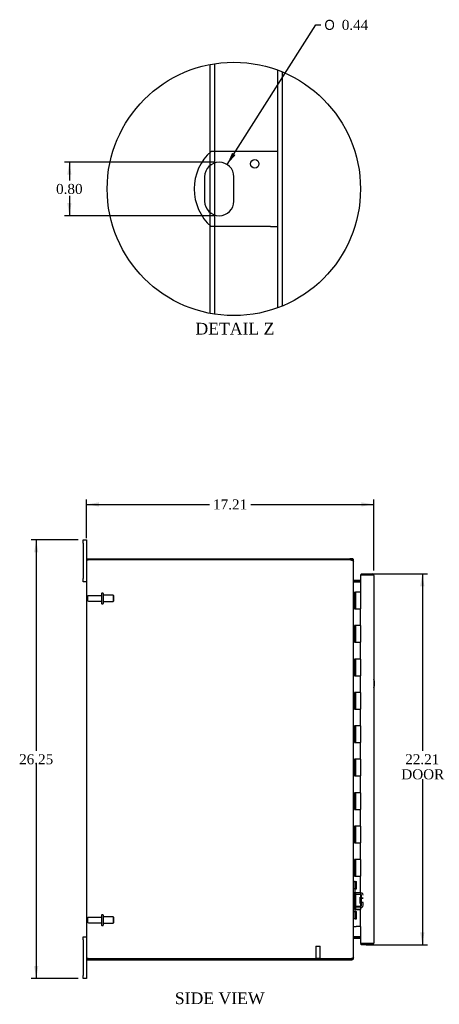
# Model space of a CAD drawing. Header units: inches. Extents: x 9 to 149, y 1 to 99.
# Tile 2 of 7: x 9 to 34, y 34 to 93. Entities that reach past the tile are written whole.
import ezdxf
from ezdxf.enums import TextEntityAlignment as Align

# ---------------------------------------------------------------- set-up
doc = ezdxf.new("R2010")
doc.units = ezdxf.units.IN
doc.header["$MEASUREMENT"] = 0
doc.layers.get('0').update_dxf_attribs({"linetype": 'CONTINUOUS'})
for name, color, linetype in [('COM40153-1', 7, 'CONTINUOUS'), ('COM42780', 7, 'CONTINUOUS'), ('COM48476', 7, 'CONTINUOUS'), ('COM48535', 7, 'CONTINUOUS'), ('COM71780-10', 7, 'CONTINUOUS'), ('DEFAULT', 7, 'CONTINUOUS'), ('FET07710', 7, 'CONTINUOUS'), ('HNG10620-20B', 7, 'CONTINUOUS'), ('HNG10620-20C', 7, 'CONTINUOUS'), ('STD21878', 7, 'CONTINUOUS'), ('STD26094', 7, 'CONTINUOUS')]:
    doc.layers.add(name, color=color, linetype=linetype)
doc.styles.add('SEACAD_SOLID_EDGE_ANSI1_SY', font='txt')
doc.styles.add('SEACAD_TIMES_NEW_ROMAN', font='times.ttf')

# ---------------------------------------------------------------- blocks, each defined once
blk = doc.blocks.new('GDIMGGROUP5')
at = {"layer": 'DEFAULT', "linetype": 'Continuous'}
for points in [[(13.566, 64.202), (12.816, 64.077), (13.566, 63.952)], [(29.276, 64.202), (29.276, 63.952), (30.026, 64.077)]]:
    blk.add_hatch(color=136, dxfattribs=at).paths.add_polyline_path(points)
at = {"layer": 'DEFAULT', "color": 136, "linetype": 'Continuous'}
for p, q in [((12.816, 62.064), (12.816, 64.377)), ((30.026, 60.121), (30.026, 64.377)), ((12.816, 64.077), (20.188, 64.077)), ((22.655, 64.077), (30.026, 64.077))]:
    blk.add_line(p, q, dxfattribs=at)
at = {"layer": 'DEFAULT', "color": 136, "linetype": 'Continuous', "style": 'SEACAD_TIMES_NEW_ROMAN'}
blk.add_text('17.21', height=0.6, dxfattribs=at).set_placement((20.398, 64.377), align=Align.TOP_LEFT)
blk = doc.blocks.new('GDIMGGROUP6')
at = {"layer": 'DEFAULT', "linetype": 'Continuous'}
for points in [[(9.686, 61.201), (9.936, 61.201), (9.811, 61.951)], [(9.686, 36.451), (9.811, 35.701), (9.936, 36.451)]]:
    blk.add_hatch(color=136, dxfattribs=at).paths.add_polyline_path(points)
at = {"layer": 'DEFAULT', "color": 136, "linetype": 'Continuous'}
for p, q in [((12.329, 61.951), (9.511, 61.951)), ((9.811, 61.951), (9.811, 49.336)), ((9.811, 48.526), (9.811, 35.701)), ((12.329, 35.701), (9.511, 35.701))]:
    blk.add_line(p, q, dxfattribs=at)
at = {"layer": 'DEFAULT', "color": 136, "linetype": 'Continuous', "style": 'SEACAD_TIMES_NEW_ROMAN'}
blk.add_text('26.25', height=0.6, dxfattribs=at).set_placement((8.787, 49.126), align=Align.TOP_LEFT)
blk = doc.blocks.new('GDIMGGROUP21')
at = {"layer": 'DEFAULT', "linetype": 'Continuous'}
for points in [[(33.053, 59.179), (32.928, 59.929), (32.803, 59.179)], [(33.053, 38.474), (32.803, 38.474), (32.928, 37.724)]]:
    blk.add_hatch(color=136, dxfattribs=at).paths.add_polyline_path(points)
at = {"layer": 'DEFAULT', "color": 136, "linetype": 'Continuous'}
for p, q in [((29.559, 59.929), (33.228, 59.929)), ((32.928, 59.929), (32.928, 49.336)), ((32.928, 47.626), (32.928, 37.724)), ((29.559, 37.724), (33.228, 37.724))]:
    blk.add_line(p, q, dxfattribs=at)
at = {"layer": 'DEFAULT', "color": 136, "linetype": 'Continuous', "style": 'SEACAD_TIMES_NEW_ROMAN'}
for s, p in [('22.21', (31.904, 49.126)), ('DOOR', (31.669, 48.226))]:
    blk.add_text(s, height=0.6, dxfattribs=at).set_placement(p, align=Align.TOP_LEFT)
blk = doc.blocks.new('GDIMGGROUP27')
at = {"layer": 'DEFAULT', "linetype": 'Continuous'}
blk.add_hatch(color=136, dxfattribs=at).paths.add_polyline_path([(21.534, 85.121), (21.237, 84.422), (21.745, 84.987)])
at = {"layer": 'DEFAULT', "color": 136, "linetype": 'Continuous'}
for p, q in [((21.237, 84.422), (26.552, 92.776)), ((26.552, 92.776), (26.852, 92.776))]:
    blk.add_line(p, q, dxfattribs=at)
for s, style, p in [('O', 'SEACAD_SOLID_EDGE_ANSI1_SY', (27.062, 93.076)), ('0.44', 'SEACAD_TIMES_NEW_ROMAN', (28.106, 93.076))]:
    blk.add_text(s, height=0.6, dxfattribs=dict(at, style=style)).set_placement(p, align=Align.TOP_LEFT)
blk = doc.blocks.new('GDIMGGROUP28')
at = {"layer": 'DEFAULT', "linetype": 'Continuous'}
for points in [[(11.67, 83.808), (11.92, 83.808), (11.795, 84.558)], [(11.67, 82.108), (11.795, 81.358), (11.92, 82.108)]]:
    blk.add_hatch(color=136, dxfattribs=at).paths.add_polyline_path(points)
at = {"layer": 'DEFAULT', "color": 136, "linetype": 'Continuous'}
for p, q in [((20.468, 84.558), (11.495, 84.558)), ((11.795, 84.558), (11.795, 83.468)), ((11.795, 82.543), (11.795, 81.358)), ((20.468, 81.358), (11.495, 81.358))]:
    blk.add_line(p, q, dxfattribs=at)
at = {"layer": 'DEFAULT', "color": 136, "linetype": 'Continuous', "style": 'SEACAD_TIMES_NEW_ROMAN'}
blk.add_text('0.80', height=0.6, dxfattribs=at).set_placement((10.999, 83.258), align=Align.TOP_LEFT)

msp = doc.modelspace()

# ---------------------------------------------------------------- linework, layer by layer
at = {"color": 7}
msp.add_circle((21.642, 82.958), 7.583, dxfattribs=at)
at = {"layer": 'COM40153-1', "color": 7}
for p, q in [((23.836, 85.208), (20.284, 85.208)), ((24.268, 85.208), (23.836, 85.208)), ((19.894, 83.684), (19.894, 82.232)), ((21.642, 82.232), (21.642, 83.684)), ((23.836, 80.708), (20.284, 80.708)), ((23.836, 80.708), (24.268, 80.708))]:
    msp.add_line(p, q, dxfattribs=at)
msp.add_circle((22.892, 84.46), 0.25, dxfattribs=at)
for centre, radius, start, end in [((22.268, 82.958), 3, 131.40962, 228.59038), ((20.768, 83.684), 0.874, 0, 180), ((20.768, 82.232), 0.874, 180, 0), ((29.316, 53.366), 0.75, 341.20309, 18.79691)]:
    msp.add_arc(centre, radius, start, end, dxfattribs=at)
at = {"layer": 'COM42780', "color": 7}
for p, q in [((28.816, 41.504), (28.858, 41.504)), ((28.909, 41.504), (28.858, 41.504)), ((28.909, 41.504), (28.976, 41.504)), ((28.909, 41.067), (28.909, 41.504)), ((28.911, 41.504), (28.911, 41.067)), ((28.976, 41.067), (28.976, 41.504)), ((28.858, 41.067), (28.816, 41.067)), ((28.909, 41.067), (28.858, 41.067)), ((28.909, 41.067), (28.976, 41.067)), ((28.911, 40.881), (28.911, 41.067)), ((29.246, 40.733), (28.957, 40.739)), ((29.248, 40.828), (28.959, 40.833)), ((29.302, 40.817), (29.248, 40.828)), ((29.293, 40.092), (29.293, 40.685)), ((29.198, 40.193), (29.198, 40.583)), ((29.293, 40.583), (29.198, 40.583)), ((29.388, 40.513), (29.198, 40.513)), ((29.388, 40.495), (29.198, 40.495)), ((29.198, 40.282), (29.388, 40.282)), ((29.388, 40.263), (29.198, 40.263)), ((29.198, 40.193), (29.293, 40.193)), ((29.388, 40.092), (29.388, 40.248)), ((28.816, 39.71), (28.858, 39.71)), ((28.858, 39.71), (28.909, 39.71)), ((28.909, 39.71), (28.976, 39.71)), ((28.909, 39.273), (28.909, 39.71)), ((28.91, 39.578), (28.911, 39.578)), ((28.91, 39.469), (28.91, 39.578)), ((28.91, 39.548), (28.911, 39.548)), ((28.911, 39.71), (28.911, 39.895)), ((28.911, 39.71), (28.911, 39.273)), ((28.957, 40.038), (29.246, 40.044)), ((28.959, 39.943), (29.248, 39.949)), ((28.976, 39.273), (28.976, 39.71)), ((29.248, 39.949), (29.302, 39.96)), ((28.858, 39.273), (28.816, 39.273)), ((28.909, 39.273), (28.858, 39.273)), ((28.909, 39.273), (28.976, 39.273)), ((28.91, 39.469), (28.911, 39.469)), ((28.91, 39.439), (28.91, 39.469)), ((28.91, 39.463), (28.911, 39.463)), ((28.91, 39.439), (28.911, 39.439)), ((28.91, 39.405), (28.91, 39.439)), ((28.91, 39.405), (28.911, 39.405))]:
    msp.add_line(p, q, dxfattribs=at)
for centre, radius, start, end in [((28.959, 40.881), 0.143, 180, 206.90823), ((28.959, 40.881), 0.143, 206.90823, 269), ((28.959, 40.881), 0.048, 180, 269), ((29.245, 40.685), 0.048, 0, 89), ((29.245, 40.685), 0.143, 0, 66.66652), ((29.245, 40.092), 0.048, 271, 0), ((29.245, 40.092), 0.143, 293.33348, 0), ((28.959, 39.895), 0.143, 153.09177, 180), ((28.959, 39.895), 0.143, 91, 153.09177), ((28.959, 39.895), 0.048, 91, 180)]:
    msp.add_arc(centre, radius, start, end, dxfattribs=at)
at = {"layer": 'COM48476', "color": 7}
for p, q in [((20.216, 85.147), (20.216, 90.405)), ((20.504, 85.208), (20.504, 90.455)), ((24.268, 75.845), (24.268, 90.071)), ((24.556, 75.958), (24.556, 89.958)), ((20.216, 84.362), (20.216, 85.147)), ((20.504, 84.517), (20.504, 85.208)), ((20.216, 81.555), (20.216, 84.362)), ((20.504, 81.399), (20.504, 84.517)), ((20.216, 80.77), (20.216, 81.555)), ((20.504, 80.708), (20.504, 81.399)), ((20.216, 75.511), (20.216, 80.77)), ((20.504, 75.461), (20.504, 80.708)), ((12.816, 60.754), (12.924, 60.754)), ((12.816, 60.754), (12.816, 36.898)), ((28.59, 60.754), (12.924, 60.754)), ((28.816, 37.004), (28.816, 60.649)), ((28.842, 59.427), (28.852, 59.427)), ((29.231, 59.427), (28.852, 59.427)), ((28.852, 38.226), (28.842, 38.226)), ((28.852, 38.226), (29.231, 38.226)), ((12.924, 36.898), (12.816, 36.898)), ((12.924, 36.898), (28.59, 36.898))]:
    msp.add_line(p, q, dxfattribs=at)
for centre, radius, start, end in [((28.59, 60.504), 0.25, 61.84537, 90), ((28.769, 60.645), 0.0479, 4.85781, 50.20268), ((28.958, 59.509), 0.142, 183.34421, 215.31064), ((28.958, 38.144), 0.142, 144.68935, 176.6558), ((28.59, 37.148), 0.25, 270, 298.15463), ((28.663, 37.143), 0.219, 281.9896, 308.4732), ((28.769, 37.008), 0.0479, 309.79734, 355.14219)]:
    msp.add_arc(centre, radius, start, end, dxfattribs=at)
msp.add_open_spline([(28.799, 60.682), (28.798, 60.683), (28.796, 60.685), (28.792, 60.688), (28.788, 60.691), (28.784, 60.694), (28.779, 60.697), (28.774, 60.7), (28.768, 60.703), (28.761, 60.707), (28.751, 60.711), (28.739, 60.715), (28.728, 60.719), (28.718, 60.722), (28.712, 60.724), (28.708, 60.725)], degree=3, knots=[0, 0, 0, 0, 0.058508, 0.117588, 0.177234, 0.23744, 0.298196, 0.359495, 0.421327, 0.483683, 0.609872, 0.738031, 0.824554, 0.911887, 1, 1, 1, 1], dxfattribs=at)
at = {"layer": 'COM48535', "color": 7}
for p, q in [((12.888, 60.754), (12.888, 60.826)), ((12.888, 60.826), (28.59, 60.826)), ((28.708, 60.826), (28.59, 60.826)), ((28.708, 60.754), (28.59, 60.754)), ((28.708, 60.754), (28.708, 60.826)), ((28.744, 60.718), (28.739, 60.738)), ((28.744, 60.718), (28.816, 60.718)), ((28.816, 60.649), (28.816, 60.718)), ((28.842, 59.525), (28.824, 59.463)), ((29.231, 59.523), (28.852, 59.523)), ((29.231, 59.451), (28.852, 59.451)), ((28.842, 38.128), (28.824, 38.19)), ((28.852, 38.201), (29.231, 38.201)), ((28.852, 38.129), (29.231, 38.129)), ((12.888, 36.898), (12.888, 36.826)), ((12.888, 36.826), (28.59, 36.826)), ((28.59, 36.898), (28.708, 36.898)), ((28.59, 36.826), (28.708, 36.826)), ((28.708, 36.898), (28.708, 36.826)), ((28.739, 36.915), (28.744, 36.934)), ((28.744, 36.934), (28.816, 36.934)), ((28.816, 36.934), (28.816, 37.004))]:
    msp.add_line(p, q, dxfattribs=at)
for centre, radius, start, end in [((28.708, 60.718), 0.108, 32.64308, 90.00001), ((28.708, 60.718), 0.036, 32.6431, 90), ((28.708, 60.718), 0.108, 0, 32.64312), ((28.852, 59.559), 0.036, 180, 253.77952), ((28.852, 59.559), 0.036, 253.77952, 270), ((28.852, 59.559), 0.108, 253.77952, 270), ((28.852, 38.093), 0.036, 106.22048, 180), ((28.852, 38.093), 0.108, 90, 106.22048), ((28.852, 38.093), 0.036, 90, 106.22048), ((28.708, 36.934), 0.036, 270, 327.3569), ((28.708, 36.934), 0.108, 270, 327.3569), ((28.708, 36.934), 0.108, 327.3569, 0)]:
    msp.add_arc(centre, radius, start, end, dxfattribs=at)
at = {"layer": 'COM71780-10', "color": 7}
for p, q in [((29.918, 59.857), (29.231, 59.857)), ((29.231, 59.857), (29.231, 58.826)), ((29.259, 59.929), (29.259, 59.857)), ((29.259, 59.929), (29.918, 59.929)), ((29.259, 59.857), (29.918, 59.857)), ((30.02, 59.857), (29.918, 59.857)), ((29.918, 59.857), (30.02, 59.857)), ((30.026, 59.821), (30.026, 37.832)), ((29.231, 38.826), (29.231, 37.796)), ((29.231, 37.796), (29.918, 37.796)), ((29.259, 37.724), (29.259, 37.796)), ((29.918, 37.796), (29.259, 37.796)), ((29.918, 37.724), (29.259, 37.724)), ((29.918, 37.796), (30.02, 37.796)), ((30.02, 37.796), (29.918, 37.796))]:
    msp.add_line(p, q, dxfattribs=at)
for centre, start, end in [((29.918, 59.821), 19.47122, 90), ((29.918, 59.821), 0, 19.47122), ((29.918, 37.832), 270, 340.52878), ((29.918, 37.832), 340.52878, 360)]:
    msp.add_arc(centre, 0.108, start, end, dxfattribs=at)
for centre, start_param, end_param in [((29.918, 59.821), 3.141593, 3.48143), ((29.918, 37.832), 2.801756, 3.141593)]:
    msp.add_ellipse(centre, major_axis=(-0.108, 0), ratio=0.997813, start_param=start_param, end_param=end_param, dxfattribs=at)
at = {"layer": 'FET07710', "color": 7}
for p, q in [((12.629, 61.764), (12.629, 61.951)), ((12.629, 61.951), (12.816, 61.951)), ((12.816, 61.951), (12.816, 61.764)), ((12.629, 61.764), (12.629, 59.639)), ((12.816, 61.764), (12.816, 60.754)), ((12.629, 59.451), (12.629, 59.639)), ((12.816, 59.451), (12.629, 59.451)), ((12.629, 38.014), (12.629, 38.201)), ((12.629, 38.201), (12.816, 38.201)), ((12.629, 38.014), (12.629, 35.889)), ((12.816, 36.898), (12.816, 35.889)), ((12.629, 35.701), (12.629, 35.889)), ((12.816, 35.701), (12.629, 35.701)), ((12.816, 35.889), (12.816, 35.701))]:
    msp.add_line(p, q, dxfattribs=at)
at = {"layer": 'HNG10620-20B', "color": 7}
for p, q in [((28.816, 58.826), (28.842, 58.826)), ((28.842, 58.826), (28.86, 58.826)), ((28.86, 58.826), (28.903, 58.826)), ((28.86, 58.826), (28.86, 57.826)), ((28.903, 58.826), (28.903, 57.826)), ((28.86, 57.826), (28.969, 57.826)), ((28.969, 57.826), (29.231, 57.826)), ((29.231, 56.826), (29.231, 57.826)), ((28.969, 56.826), (28.86, 56.826)), ((28.86, 56.826), (28.86, 55.826)), ((28.903, 56.826), (28.903, 55.826)), ((29.231, 56.826), (28.969, 56.826)), ((28.86, 55.826), (28.969, 55.826)), ((28.969, 55.826), (29.231, 55.826)), ((29.231, 54.826), (29.231, 55.826)), ((28.969, 54.826), (28.86, 54.826)), ((28.86, 54.826), (28.86, 53.826)), ((28.903, 54.826), (28.903, 53.826)), ((29.231, 54.826), (28.969, 54.826)), ((28.86, 53.826), (28.969, 53.826)), ((28.969, 53.826), (29.231, 53.826)), ((29.231, 52.826), (29.231, 53.826)), ((28.969, 52.826), (28.86, 52.826)), ((28.86, 52.826), (28.86, 51.826)), ((28.903, 52.826), (28.903, 51.826)), ((29.231, 52.826), (28.969, 52.826)), ((28.86, 51.826), (28.969, 51.826)), ((28.969, 51.826), (29.231, 51.826)), ((29.231, 50.826), (29.231, 51.826)), ((28.969, 50.826), (28.86, 50.826)), ((28.86, 50.826), (28.86, 49.826)), ((28.903, 50.826), (28.903, 49.826)), ((29.231, 50.826), (28.969, 50.826)), ((28.86, 49.826), (28.969, 49.826)), ((28.969, 49.826), (29.231, 49.826)), ((29.231, 48.826), (29.231, 49.826)), ((28.969, 48.826), (28.86, 48.826)), ((28.86, 48.826), (28.86, 47.826)), ((28.903, 48.826), (28.903, 47.826)), ((29.231, 48.826), (28.969, 48.826)), ((28.86, 47.826), (28.969, 47.826)), ((28.969, 47.826), (29.231, 47.826)), ((29.231, 46.826), (29.231, 47.826)), ((28.969, 46.826), (28.86, 46.826)), ((28.86, 46.826), (28.86, 45.826)), ((28.903, 46.826), (28.903, 45.826)), ((29.231, 46.826), (28.969, 46.826)), ((28.86, 45.826), (28.969, 45.826)), ((28.969, 45.826), (29.231, 45.826)), ((29.231, 44.826), (29.231, 45.826)), ((28.969, 44.826), (28.86, 44.826)), ((28.86, 44.826), (28.86, 43.826)), ((28.903, 44.826), (28.903, 43.826)), ((29.231, 44.826), (28.969, 44.826)), ((28.86, 43.826), (28.969, 43.826)), ((28.969, 43.826), (29.231, 43.826)), ((29.231, 42.826), (29.231, 43.826)), ((28.969, 42.826), (28.86, 42.826)), ((28.86, 42.826), (28.86, 41.826)), ((28.903, 42.826), (28.903, 41.826)), ((29.231, 42.826), (28.969, 42.826)), ((28.86, 41.826), (28.969, 41.826)), ((28.969, 41.826), (29.231, 41.826)), ((29.231, 40.826), (29.231, 41.826)), ((28.969, 40.826), (28.86, 40.826)), ((28.86, 40.826), (28.86, 39.826)), ((28.903, 40.826), (28.903, 39.826)), ((29.231, 40.826), (28.969, 40.826)), ((28.86, 39.826), (28.969, 39.826)), ((28.969, 39.826), (29.231, 39.826)), ((29.231, 38.826), (29.231, 39.826)), ((28.816, 38.826), (28.842, 38.826)), ((28.842, 38.826), (28.969, 38.826)), ((29.231, 38.826), (28.969, 38.826))]:
    msp.add_line(p, q, dxfattribs=at)
at = {"layer": 'HNG10620-20C', "color": 7}
for p, q in [((29.231, 58.826), (28.924, 58.826)), ((28.924, 58.826), (28.924, 57.826)), ((29.231, 58.826), (29.231, 57.826)), ((28.969, 57.826), (29.231, 57.826)), ((29.231, 56.826), (29.231, 57.826)), ((28.924, 56.826), (28.924, 55.826)), ((29.231, 56.826), (28.969, 56.826)), ((29.231, 56.826), (29.231, 55.826)), ((28.969, 55.826), (29.231, 55.826)), ((29.231, 54.826), (29.231, 55.826)), ((28.924, 54.826), (28.924, 53.826)), ((29.231, 54.826), (28.969, 54.826)), ((29.231, 54.826), (29.231, 53.826)), ((28.969, 53.826), (29.231, 53.826)), ((29.231, 52.826), (29.231, 53.826)), ((28.924, 52.826), (28.924, 51.826)), ((29.231, 52.826), (28.969, 52.826)), ((29.231, 52.826), (29.231, 51.826)), ((28.969, 51.826), (29.231, 51.826)), ((29.231, 50.826), (29.231, 51.826)), ((28.924, 50.826), (28.924, 49.826)), ((29.231, 50.826), (28.969, 50.826)), ((29.231, 50.826), (29.231, 49.826)), ((28.969, 49.826), (29.231, 49.826)), ((29.231, 48.826), (29.231, 49.826)), ((28.924, 48.826), (28.924, 47.826)), ((29.231, 48.826), (28.969, 48.826)), ((29.231, 48.826), (29.231, 47.826)), ((28.969, 47.826), (29.231, 47.826)), ((29.231, 46.826), (29.231, 47.826)), ((28.924, 46.826), (28.924, 45.826)), ((29.231, 46.826), (28.969, 46.826)), ((29.231, 46.826), (29.231, 45.826)), ((28.969, 45.826), (29.231, 45.826)), ((29.231, 44.826), (29.231, 45.826)), ((28.924, 44.826), (28.924, 43.826)), ((29.231, 44.826), (28.969, 44.826)), ((29.231, 44.826), (29.231, 43.826)), ((28.969, 43.826), (29.231, 43.826)), ((29.231, 42.826), (29.231, 43.826)), ((28.924, 42.826), (28.924, 41.826)), ((29.231, 42.826), (28.969, 42.826)), ((29.231, 42.826), (29.231, 41.826)), ((28.969, 41.826), (29.231, 41.826)), ((29.231, 40.826), (29.231, 41.826)), ((28.924, 40.826), (28.924, 39.826)), ((29.231, 40.826), (28.969, 40.826)), ((29.231, 40.826), (29.231, 39.826)), ((28.969, 39.826), (29.231, 39.826)), ((29.231, 38.826), (29.231, 39.826))]:
    msp.add_line(p, q, dxfattribs=at)
at = {"layer": 'STD21878', "color": 7}
for p, q in [((26.559, 37.648), (26.809, 37.648)), ((26.559, 37.648), (26.559, 36.93)), ((26.809, 36.93), (26.809, 37.648)), ((26.544, 36.93), (26.825, 36.93)), ((26.544, 36.93), (26.544, 36.898)), ((26.825, 36.898), (26.825, 36.93))]:
    msp.add_line(p, q, dxfattribs=at)
at = {"layer": 'STD26094', "color": 7}
for p, q in [((12.888, 58.556), (12.888, 58.346)), ((13.725, 58.616), (12.948, 58.616)), ((13.725, 58.746), (13.725, 58.156)), ((13.795, 58.776), (13.755, 58.776)), ((13.825, 58.746), (13.825, 58.156)), ((14.413, 58.639), (13.825, 58.639)), ((14.413, 58.639), (14.413, 58.264)), ((14.45, 58.601), (14.413, 58.639)), ((14.45, 58.301), (14.45, 58.601)), ((12.948, 58.286), (13.725, 58.286)), ((13.755, 58.126), (13.795, 58.126)), ((13.825, 58.264), (14.413, 58.264)), ((14.413, 58.264), (14.45, 58.301)), ((13.725, 39.496), (13.725, 38.906)), ((13.795, 39.526), (13.755, 39.526)), ((13.825, 39.496), (13.825, 38.906)), ((12.888, 39.306), (12.888, 39.096)), ((13.725, 39.366), (12.948, 39.366)), ((12.948, 39.036), (13.725, 39.036)), ((14.413, 39.389), (13.825, 39.389)), ((13.825, 39.014), (14.413, 39.014)), ((14.413, 39.389), (14.413, 39.014)), ((14.45, 39.351), (14.413, 39.389)), ((14.413, 39.014), (14.45, 39.051)), ((14.45, 39.051), (14.45, 39.351)), ((13.755, 38.876), (13.795, 38.876))]:
    msp.add_line(p, q, dxfattribs=at)
for centre, radius, start, end in [((12.948, 58.556), 0.06, 90, 180), ((12.948, 58.346), 0.06, 180, 270), ((13.755, 58.746), 0.03, 90, 180), ((13.795, 58.746), 0.03, 0, 90), ((13.755, 58.156), 0.03, 180, 270), ((13.795, 58.156), 0.03, 270, 0), ((13.755, 39.496), 0.03, 90, 180), ((13.795, 39.496), 0.03, 0, 90), ((12.948, 39.306), 0.06, 90, 180), ((12.948, 39.096), 0.06, 180, 270), ((13.755, 38.906), 0.03, 180, 270), ((13.795, 38.906), 0.03, 270, 0)]:
    msp.add_arc(centre, radius, start, end, dxfattribs=at)

# ---------------------------------------------------------------- block references
at = {"layer": 'DEFAULT', "color": 7}
for name in ['GDIMGGROUP27', 'GDIMGGROUP28', 'GDIMGGROUP5', 'GDIMGGROUP6', 'GDIMGGROUP21']:
    msp.add_blockref(name, (0, 0), dxfattribs=at)

# ---------------------------------------------------------------- texts
at = {"layer": 'DEFAULT', "color": 7, "style": 'SEACAD_TIMES_NEW_ROMAN'}
for s, p in [('DETAIL Z', (19.345, 74.946)), ('SIDE VIEW', (18.109, 34.874))]:
    msp.add_text(s, height=0.7, dxfattribs=at).set_placement(p, align=Align.TOP_LEFT)

doc.saveas('drawing.dxf')
